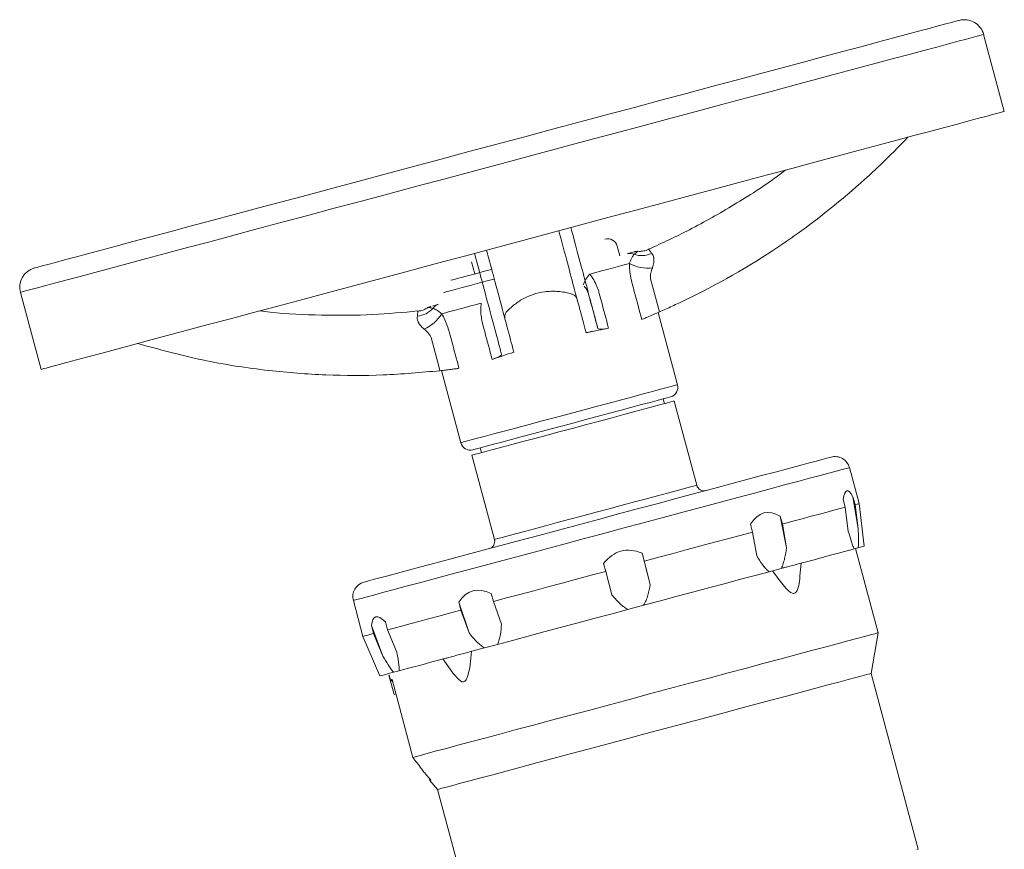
# Model space of a CAD drawing. Header units: millimetres. Extents: x -45 to 292, y -167 to 549.
# Tile 16 of 16: x -45 to 152, y 382 to 549. Entities that reach past the tile are written whole.
import ezdxf

# ---------------------------------------------------------------- set-up
doc = ezdxf.new("R2010")
doc.units = ezdxf.units.MM

msp = doc.modelspace()

# ---------------------------------------------------------------- linework, layer by layer
at = {"color": 7, "linetype": 'Continuous', "lineweight": 15}
for p, q in [((152.49, 530.29), (148.35, 545.74)), ((75.36, 501.33), (74.84, 503.27)), ((-39.37, 499.58), (-39.37, 499.58)), ((45.66, 500.11), (46.31, 497.69)), ((-44.83, 493.98), (-40.69, 478.52)), ((86.95, 475.45), (83.07, 489.94)), ((39.6, 478.3), (43.48, 463.81)), ((84.33, 471.64), (84.07, 472.61)), ((90.81, 455.26), (86.28, 472.17)), ((47.4, 462.79), (47.66, 461.82)), ((45.71, 461.3), (50.24, 444.39)), ((123.36, 451.6), (121.43, 458.81)), ((120.59, 450.86), (120.16, 452.45)), ((122.13, 452.98), (122.56, 451.39)), ((123.18, 446.55), (122.13, 452.98)), ((121.21, 446.02), (120.59, 450.86)), ((122.56, 451.39), (123.18, 446.55)), ((124.41, 443.05), (123.36, 451.6)), ((107.56, 449.08), (107.98, 447.48)), ((108.82, 442.7), (107.56, 449.08)), ((102, 445.88), (101.57, 447.47)), ((107.98, 447.48), (108.82, 442.7)), ((102.83, 441.1), (102, 445.88)), ((123.19, 442.72), (122.39, 442.5)), ((127.2, 425.68), (122.68, 442.58)), ((81.49, 435.38), (79.85, 441.65)), ((79.85, 441.65), (80.28, 440.06)), ((72.56, 437.99), (72.14, 439.58)), ((80.28, 440.06), (81.49, 435.38)), ((107.76, 438.58), (105.33, 437.93)), ((111.51, 437.09), (111.73, 439.65)), ((73.78, 433.31), (72.56, 437.99)), ((49.6, 433.55), (50.03, 431.95)), ((21.94, 432.15), (23.87, 424.95)), ((43.53, 430.21), (43.1, 431.81)), ((43.1, 431.81), (45.14, 425.64)), ((50.03, 431.95), (51.64, 427.38)), ((80.14, 431.18), (77, 430.34)), ((45.14, 425.64), (43.53, 430.21)), ((25.99, 425.51), (25.57, 427.11)), ((25.57, 427.11), (27.86, 421.01)), ((28.36, 427.86), (28.79, 426.26)), ((23.87, 424.95), (27.24, 417.01)), ((27.86, 421.01), (25.99, 425.51)), ((28.79, 426.26), (30.66, 421.76)), ((125.77, 417.52), (127.2, 425.68)), ((50.87, 423.34), (48.23, 422.63)), ((39.92, 420.41), (41.36, 418.35)), ((29.06, 417.18), (30.1, 413.31)), ((29.38, 416.21), (29.12, 417.19)), ((31.14, 418.05), (30, 417.75)), ((135.21, 382.27), (125.77, 417.52)), ((29.82, 415.89), (29.38, 416.21)), ((33.89, 400.67), (29.71, 416.29)), ((30.1, 413.31), (30.48, 413.42)), ((37.47, 396.08), (36.74, 396.96)), ((37.22, 396.39), (37.31, 396.04)), ((37.31, 396.04), (38.83, 394.23)), ((38.83, 394.23), (48.28, 358.98))]:
    msp.add_line(p, q, dxfattribs=at)
at = {"color": 7, "linetype": 'Continuous', "lineweight": 15, "flags": 128}
for points in [[(143.45, 548.57), (143.28, 548.52), (142.78, 548.39), (141.93, 548.16), (140.76, 547.85), (139.25, 547.44), (137.43, 546.95), (135.28, 546.38), (132.83, 545.72), (130.08, 544.98), (127.04, 544.17), (123.72, 543.28), (120.13, 542.32), (116.29, 541.29), (112.21, 540.2), (107.91, 539.05), (103.4, 537.84), (98.69, 536.58), (93.82, 535.27), (88.78, 533.92), (83.6, 532.53), (78.31, 531.11), (72.91, 529.67), (67.44, 528.2), (61.9, 526.72), (56.32, 525.22), (50.72, 523.72), (45.12, 522.22), (39.55, 520.73), (34.01, 519.24), (28.53, 517.78), (23.14, 516.33), (17.84, 514.91), (12.67, 513.52), (7.63, 512.17), (2.75, 510.87), (-1.95, 509.61), (-6.47, 508.4), (-10.77, 507.25), (-14.85, 506.15), (-18.69, 505.12), (-22.27, 504.16), (-25.59, 503.27), (-28.63, 502.46), (-31.38, 501.72), (-33.84, 501.06), (-35.98, 500.49), (-37.81, 500), (-39.31, 499.6), (-40.49, 499.28), (-41.33, 499.06), (-41.84, 498.92), (-42.01, 498.88)], [(152.49, 530.29), (152.45, 530.27), (152.11, 530.18), (151.43, 530), (150.42, 529.73), (149.08, 529.37), (147.4, 528.92), (145.41, 528.39), (143.1, 527.77), (140.49, 527.07), (137.58, 526.29), (134.38, 525.43), (130.91, 524.5), (127.17, 523.5), (123.18, 522.43), (118.96, 521.3), (114.51, 520.11), (109.86, 518.86), (105.02, 517.56), (100.01, 516.22), (94.84, 514.84), (89.53, 513.42), (84.11, 511.96), (78.59, 510.48), (72.99, 508.98), (67.32, 507.46), (61.62, 505.94), (55.9, 504.4), (50.18, 502.87), (44.47, 501.34), (38.81, 499.82), (33.21, 498.32), (27.69, 496.84), (22.27, 495.39), (16.96, 493.97), (11.79, 492.58), (6.78, 491.24), (1.94, 489.94), (-2.71, 488.7), (-7.16, 487.51), (-11.38, 486.38), (-15.37, 485.31), (-19.11, 484.31), (-22.58, 483.37), (-25.78, 482.52), (-28.69, 481.74), (-31.3, 481.04), (-33.61, 480.42), (-35.61, 479.88), (-37.28, 479.44), (-38.62, 479.08), (-39.64, 478.8), (-40.31, 478.62), (-40.65, 478.53), (-40.69, 478.52)], [(77.3, 499.78), (76.55, 499.58), (75.72, 499.36), (74.82, 499.12), (73.85, 498.86), (72.82, 498.58), (71.73, 498.29), (70.58, 497.98), (69.37, 497.66)], [(41.48, 496.4), (41.52, 496.41), (41.87, 496.5), (42.55, 496.68), (43.55, 496.95), (44.85, 497.3), (46.42, 497.72), (48.23, 498.21), (49.68, 498.59)], [(81.54, 496.71), (81.54, 496.71), (83.32, 490.05)], [(47.6, 491.83), (46.4, 491.5), (45.25, 491.2), (44.15, 490.9), (43.12, 490.63), (42.15, 490.37), (41.25, 490.13), (40.43, 489.9), (39.68, 489.7)], [(39.32, 478.26), (39.22, 478.65), (37.54, 484.92), (37.54, 484.92)], [(45.71, 461.3), (45.71, 461.3), (45.89, 461.35), (46.42, 461.49), (47.28, 461.72), (48.47, 462.04), (49.95, 462.43), (51.71, 462.9), (53.71, 463.44), (55.92, 464.03), (58.31, 464.67), (60.82, 465.35), (63.43, 466.05), (66.08, 466.75), (68.72, 467.46), (71.32, 468.16), (73.83, 468.83), (76.21, 469.47), (78.41, 470.06), (80.4, 470.59), (82.14, 471.06), (83.6, 471.45), (84.77, 471.76), (85.61, 471.99), (86.11, 472.12), (86.28, 472.17)], [(85.54, 473), (85.37, 472.96), (84.86, 472.82), (84.03, 472.6), (82.88, 472.29), (81.44, 471.91), (79.74, 471.45), (77.79, 470.93), (75.63, 470.35), (73.31, 469.73), (70.86, 469.07), (68.32, 468.39), (65.73, 467.7)], [(65.73, 467.7), (63.15, 467.01), (60.61, 466.32), (58.16, 465.67), (55.83, 465.05), (53.68, 464.47), (51.73, 463.95), (50.02, 463.49), (48.59, 463.1), (47.44, 462.8), (46.61, 462.57), (46.1, 462.44), (45.93, 462.39)], [(117.76, 460.93), (117.75, 460.93), (117.51, 460.87), (116.92, 460.71), (115.99, 460.46), (114.73, 460.12), (113.14, 459.7), (111.24, 459.19), (109.04, 458.6), (106.56, 457.93), (103.82, 457.2), (100.83, 456.4), (97.62, 455.54), (94.21, 454.62), (90.63, 453.66), (86.91, 452.67), (83.06, 451.64), (79.13, 450.58), (75.13, 449.51), (71.11, 448.43)], [(120.59, 450.86), (119.54, 450.58), (118.33, 450.26), (116.97, 449.89), (115.45, 449.48), (113.79, 449.04), (111.98, 448.55), (110.05, 448.04), (107.98, 447.48)], [(123.36, 451.6), (123.36, 451.6), (123.27, 451.58), (123, 451.51), (122.56, 451.39)], [(71.11, 448.43), (67.08, 447.35), (63.08, 446.28), (59.14, 445.22), (55.28, 444.19), (51.54, 443.19), (47.95, 442.23), (44.52, 441.31), (41.29, 440.44), (38.28, 439.64), (35.51, 438.89), (33.01, 438.22), (30.78, 437.63), (28.85, 437.11), (27.23, 436.68), (25.94, 436.33), (24.98, 436.07), (24.36, 435.91), (24.08, 435.83), (24.06, 435.83)], [(102, 445.88), (99.53, 445.22), (96.98, 444.53), (94.35, 443.83), (91.64, 443.1), (88.87, 442.36), (86.05, 441.6), (83.18, 440.84), (80.28, 440.06)], [(122.39, 442.5), (121.5, 442.26), (120.45, 441.98), (119.26, 441.66), (117.92, 441.3), (116.43, 440.91), (114.81, 440.47), (113.06, 440), (111.17, 439.5)], [(124.41, 443.05), (124.41, 443.04), (124.24, 443), (123.83, 442.89), (123.19, 442.72)], [(109.16, 438.96), (108.99, 438.91), (108.82, 438.87), (108.64, 438.82), (108.47, 438.77), (108.29, 438.73), (108.12, 438.68), (107.94, 438.63), (107.76, 438.58)], [(109.16, 438.96), (109.48, 439.04), (109.77, 439.12), (110.06, 439.2), (110.32, 439.27), (110.57, 439.33), (110.79, 439.39), (110.99, 439.45), (111.17, 439.5)], [(72.56, 437.99), (69.63, 437.2), (66.71, 436.42), (63.81, 435.65), (60.94, 434.88), (58.12, 434.12), (55.36, 433.38), (52.66, 432.66), (50.03, 431.95)], [(105.33, 437.93), (102.54, 437.18), (99.61, 436.4), (96.57, 435.59), (93.43, 434.74), (90.2, 433.88), (86.89, 432.99), (83.54, 432.09), (80.14, 431.18)], [(43.53, 430.21), (41.24, 429.6), (39.07, 429.02), (37.02, 428.47), (35.09, 427.95), (33.3, 427.47), (31.65, 427.03), (30.14, 426.63), (28.79, 426.26)], [(77, 430.34), (73.58, 429.42), (70.17, 428.51), (66.79, 427.6), (63.45, 426.71), (60.17, 425.83), (56.97, 424.97), (53.87, 424.14), (50.87, 423.34)], [(25.99, 425.51), (25.23, 425.31), (24.63, 425.15), (24.21, 425.03), (23.95, 424.97), (23.87, 424.95)], [(33.89, 400.67), (34.58, 400.86), (35.61, 401.13), (36.96, 401.5), (38.64, 401.95), (40.63, 402.48), (42.91, 403.09), (45.47, 403.78), (48.29, 404.53), (51.35, 405.35), (54.62, 406.23), (58.08, 407.15), (61.7, 408.12), (65.47, 409.13), (69.34, 410.17), (73.3, 411.23), (77.31, 412.31), (81.34, 413.39), (85.36, 414.46), (89.35, 415.53), (93.27, 416.58), (97.1, 417.61), (100.8, 418.6), (104.35, 419.55), (107.72, 420.45), (110.89, 421.3), (113.83, 422.09), (116.52, 422.81), (118.95, 423.46), (121.09, 424.04), (122.93, 424.53), (124.45, 424.94), (125.65, 425.26), (126.51, 425.49), (127.03, 425.63), (127.2, 425.68)], [(48.23, 422.63), (47.47, 422.43), (46.73, 422.23), (46, 422.03), (45.27, 421.84), (44.56, 421.65), (43.86, 421.46), (43.17, 421.28), (42.49, 421.09)], [(40.48, 420.56), (40.66, 420.6), (40.87, 420.66), (41.09, 420.72), (41.34, 420.78), (41.6, 420.86), (41.88, 420.93), (42.18, 421.01), (42.49, 421.09)], [(41.39, 418.37), (41.96, 417.53), (43.08, 416.27), (43.73, 415.86), (44.04, 415.83), (44.33, 415.94), (44.6, 416.24), (44.92, 417), (45.3, 418.73), (45.51, 420.55), (45.64, 421.94), (45.64, 421.94)], [(40.48, 420.56), (39.05, 420.17), (37.68, 419.81), (36.39, 419.46), (35.18, 419.13), (34.04, 418.83), (32.99, 418.55), (32.02, 418.29), (31.14, 418.05)], [(30, 417.75), (28.97, 417.47), (28.19, 417.26), (27.63, 417.11), (27.32, 417.03), (27.24, 417.01)], [(38.83, 394.23), (38.84, 394.23), (39.1, 394.3), (39.69, 394.46), (40.62, 394.7), (41.87, 395.04), (43.44, 395.46), (45.31, 395.96), (47.48, 396.54), (49.91, 397.19), (52.6, 397.92), (55.52, 398.7), (58.65, 399.54), (61.97, 400.43), (65.44, 401.36), (69.05, 402.32), (72.76, 403.32), (76.55, 404.33), (80.38, 405.36), (84.22, 406.39), (88.05, 407.41), (91.84, 408.43), (95.55, 409.42), (99.16, 410.39), (102.63, 411.32), (105.95, 412.21), (109.08, 413.05), (112, 413.83), (114.69, 414.55), (117.12, 415.2), (119.29, 415.78), (121.16, 416.29), (122.73, 416.71), (123.98, 417.04), (124.91, 417.29), (125.5, 417.45), (125.76, 417.52), (125.77, 417.52)], [(29.71, 416.29), (29.65, 416.28), (29.6, 416.26), (29.55, 416.25), (29.51, 416.24), (29.47, 416.23), (29.44, 416.22), (29.41, 416.21), (29.38, 416.21)], [(37.47, 396.08), (37.4, 396.06), (37.35, 396.05), (37.32, 396.04), (37.31, 396.04)], [(134.95, 382.2), (135.2, 382.27), (135.21, 382.27)]]:
    msp.add_lwpolyline(points, dxfattribs=at)
at = {"color": 8, "linetype": 'Continuous', "lineweight": 15, "flags": 128}
for points in [[(148.35, 545.74), (148.31, 545.73), (147.97, 545.64), (147.29, 545.46), (146.28, 545.18), (144.93, 544.82), (143.26, 544.38), (141.27, 543.84), (138.96, 543.22), (136.35, 542.52), (133.44, 541.74), (130.24, 540.89), (126.76, 539.96), (123.03, 538.95), (119.04, 537.89), (114.82, 536.75), (110.37, 535.56), (105.72, 534.32), (100.88, 533.02), (95.86, 531.68), (90.7, 530.29), (85.39, 528.87), (79.97, 527.42), (74.45, 525.94), (68.84, 524.44), (63.18, 522.92), (57.48, 521.39), (51.76, 519.86), (46.04, 518.32), (40.33, 516.8), (34.67, 515.28), (29.07, 513.78), (23.55, 512.3), (18.12, 510.85), (12.82, 509.42), (7.65, 508.04), (2.64, 506.7), (-2.2, 505.4), (-6.85, 504.15), (-11.3, 502.96), (-15.52, 501.83), (-19.51, 500.76), (-23.25, 499.76), (-26.72, 498.83), (-29.92, 497.97), (-32.83, 497.19), (-35.45, 496.49), (-37.75, 495.87), (-39.75, 495.34), (-41.42, 494.89), (-42.76, 494.53), (-43.78, 494.26), (-44.45, 494.08), (-44.79, 493.99), (-44.83, 493.98)], [(50.17, 496.66), (49.29, 496.42), (47.23, 495.87), (45.37, 495.37), (43.75, 494.94), (42.39, 494.57), (41.33, 494.29), (40.58, 494.09), (40.16, 493.97), (40.07, 493.95)], [(65.22, 469.63), (67.94, 470.36), (70.62, 471.08), (73.22, 471.77), (75.69, 472.44), (77.99, 473.05), (80.09, 473.62), (81.96, 474.12), (83.57, 474.55), (84.88, 474.9), (85.89, 475.17), (86.56, 475.35), (86.91, 475.44), (86.95, 475.45)], [(43.48, 463.81), (43.53, 463.82), (43.87, 463.91), (44.55, 464.09), (45.55, 464.36), (46.87, 464.71), (48.47, 465.14), (50.34, 465.64), (52.44, 466.21), (54.75, 466.82), (57.22, 467.49), (59.81, 468.18), (62.49, 468.9), (65.22, 469.63)], [(121.43, 458.81), (121.28, 458.77), (120.79, 458.64), (119.96, 458.42), (118.8, 458.11), (117.33, 457.71), (115.53, 457.23), (113.45, 456.67), (111.07, 456.03), (108.43, 455.33), (105.53, 454.55), (102.4, 453.71), (99.07, 452.82), (95.55, 451.87), (91.86, 450.89), (88.04, 449.86), (84.1, 448.81), (80.08, 447.73), (76, 446.64), (71.89, 445.54)], [(70.61, 449.85), (73.25, 450.56), (75.85, 451.26), (78.36, 451.93), (80.74, 452.57), (82.94, 453.16), (84.93, 453.69), (86.67, 454.15), (88.13, 454.55), (89.29, 454.86), (90.14, 455.08), (90.64, 455.22), (90.81, 455.26)], [(50.24, 444.39), (50.24, 444.39), (50.42, 444.44), (50.95, 444.58), (51.81, 444.82), (53, 445.13), (54.48, 445.53), (56.24, 446), (58.24, 446.54), (60.45, 447.13), (62.84, 447.77), (65.35, 448.44), (67.96, 449.14), (70.61, 449.85)], [(71.89, 445.54), (67.79, 444.44), (63.7, 443.34), (59.68, 442.26), (55.73, 441.21), (51.89, 440.18), (48.19, 439.19), (44.65, 438.24), (41.3, 437.34), (38.15, 436.5), (35.23, 435.71), (32.56, 435), (30.16, 434.35), (28.04, 433.79), (26.22, 433.3), (24.7, 432.89), (23.52, 432.57), (22.65, 432.34), (22.13, 432.2), (21.94, 432.15), (21.94, 432.15)]]:
    msp.add_lwpolyline(points, dxfattribs=at)
at = {"color": 7, "linetype": 'Continuous', "lineweight": 15}
for centre, radius, start, end in [((144.49, 544.7), 4, 15, 105), ((72.91, 502.75), 2, 15, 105), ((77.42, 499.95), 1.87, 63.3671, 104.831), ((79.8, 505.86), 4.51, 249.946, 296.0343), ((78.94, 500.22), 2, 90.2015, 105.0482), ((81.07, 506.75), 7.92, 241.5544, 276.0904), ((-40.97, 495.01), 4, 105, 195), ((34.47, 493.72), 4.51, 273.9663, 320.053), ((38.03, 489.26), 2, 104.9513, 119.7236), ((39.49, 489.79), 1.87, 105.1635, 146.6379), ((32.93, 493.85), 7.92, 293.9087, 328.4466), ((85.02, 474.94), 2, 285, 15), ((45.41, 464.32), 2, 195, 285), ((118.53, 458.03), 3, 15, 105), ((92.26, 455.65), 1.5, 195, 285), ((48.79, 444), 1.5, 285, 15), ((24.84, 432.93), 3, 105, 195), ((43.56, 363.21), 55.88, 104.9753, 105.0382)]:
    msp.add_arc(centre, radius, start, end, dxfattribs=at)
at = {"color": 8, "linetype": 'Continuous', "lineweight": 15}
msp.add_arc((72.31, 494.48), 4.32, 132.697, 166.6363, dxfattribs=at)
at = {"color": 7, "linetype": 'Continuous', "lineweight": 15}
for major_axis, ratio, start_param, end_param in [((-78.68, 486.19), 0.026505, 6.208133, 6.363629), ((-95.14, 481.77), 0.081044, 6.210861, 6.366357), ((-123.98, 474.06), 0.104933, 6.206067, 6.361564), ((-153.95, 466.02), 0.088099, 6.200387, 6.355884), ((-173.25, 460.85), 0.037713, 6.201737, 6.357234)]:
    msp.add_ellipse((199.63, -32), major_axis=major_axis, ratio=ratio, start_param=start_param, end_param=end_param, dxfattribs=at)
for points, knots in [([(83.32, 490.05), (83.74, 490.24), (84.16, 490.42), (85.46, 491), (92.87, 494.41), (100.04, 498.42), (107.71, 503.47), (114.47, 508.11), (120.83, 513.28), (126.11, 518.13), (128.76, 520.61), (131.32, 523.18), (133.13, 525.1)], [0.2360471, 0.2360471, 0.2360471, 0.2360471, 0.25, 0.25, 0.28, 0.5, 0.5, 0.56, 0.75, 0.75, 0.78, 0.8615649, 0.8615649, 0.8615649, 0.8615649]), ([(108.61, 518.53), (108.06, 518.1), (104.78, 515.59), (98.36, 511.55), (89.78, 506.61), (83.91, 503.91), (81.16, 502.64)], [0, 0, 0, 0, 0.065527, 0.390118, 0.714328, 1, 1, 1, 1]), ([(68.63, 485.88), (68.46, 486.49), (68.14, 487.71), (67.36, 490.63), (66.3, 494.56), (64.94, 499.65), (63.74, 504.12), (63.14, 506.34)], [0, 0, 0, 0, 0.186408, 0.373561, 0.560901, 0.78116, 1, 1, 1, 1]), ([(70.98, 486.75), (70.81, 487.38), (70.48, 488.64), (69.69, 491.56), (68.65, 495.46), (67.31, 500.46), (66.14, 504.82), (65.56, 506.99)], [0, 0, 0, 0, 0.1865114, 0.3736877, 0.5610018, 0.7812041, 1, 1, 1, 1]), ([(51.66, 481.57), (51.65, 481.64), (51.63, 481.7), (51.57, 481.92), (51.22, 483.24), (50.69, 485.2), (49.94, 487.99), (49.24, 490.63), (48.37, 493.86), (47.51, 497.06), (47.07, 498.72), (46.6, 500.48), (46.24, 501.81)], [0.2360471, 0.2360471, 0.2360471, 0.2360471, 0.25, 0.25, 0.28, 0.5, 0.5, 0.56, 0.75, 0.75, 0.78, 0.8615649, 0.8615649, 0.8615649, 0.8615649]), ([(54.14, 482), (54.1, 482.13), (54.06, 482.27), (53.98, 482.57), (53.63, 483.89), (53.11, 485.85), (52.36, 488.64), (51.65, 491.28), (50.79, 494.51), (49.93, 497.71), (49.48, 499.37), (49.01, 501.12), (48.65, 502.46)], [0.2198668, 0.2198668, 0.2198668, 0.2198668, 0.25, 0.25, 0.28, 0.5, 0.5, 0.56, 0.75, 0.75, 0.78, 0.8615648, 0.8615648, 0.8615648, 0.8615648]), ([(76.94, 501.76), (77.18, 501.82), (77.64, 501.95), (78.31, 502.12), (78.36, 502.14), (78.38, 502.14)], [0, 0, 0, 0, 0.388442, 0.727426, 1, 1, 1, 1]), ([(77.3, 499.78), (77.37, 499.96), (77.57, 500.45), (77.91, 501.16), (78.12, 501.44), (78.25, 501.62)], [0, 0, 0, 0, 0.15889, 0.450744, 1, 1, 1, 1]), ([(81.16, 502.63), (81.08, 502.58), (80.7, 502.37), (79.95, 502.25), (79.29, 502.18), (78.97, 502.23), (78.95, 502.23)], [0, 0, 0, 0, 0.127667, 0.575638, 0.978907, 1, 1, 1, 1]), ([(81.78, 501.81), (81.88, 501.68), (81.98, 501.53), (82.09, 501.27), (82.12, 501.18), (82.17, 501.03), (82.19, 500.95), (82.21, 500.86), (82.22, 500.82), (82.22, 500.79), (82.23, 500.78), (82.23, 500.76)], [0, 0, 0, 0, 0.5, 0.5, 0.75, 0.75, 0.875, 0.9375, 0.96875, 0.96875, 1, 1, 1, 1]), ([(79.79, 488.56), (79.29, 490.43), (78.67, 492.76), (78.04, 495.1), (77.85, 495.8), (77.79, 496.03), (77.68, 496.5), (77.63, 496.74), (77.5, 497.45), (77.43, 497.93), (77.34, 498.87), (77.31, 499.33), (77.3, 499.78)], [0, 0, 0, 0, 0.5, 0.625, 0.625, 0.6875, 0.6875, 0.75, 0.75, 0.875, 0.875, 1, 1, 1, 1]), ([(82.23, 500.76), (82.23, 500.65), (82.23, 500.52), (82.22, 500.25), (82.21, 500.1), (82.17, 499.77), (82.14, 499.6), (82.04, 499.24), (81.98, 499.06), (81.91, 498.87)], [0, 0, 0, 0, 0.25, 0.25, 0.5, 0.5, 0.75, 0.75, 1, 1, 1, 1]), ([(69.37, 497.66), (69.66, 497.29), (69.93, 496.89), (70.4, 496.06), (70.61, 495.63), (70.88, 494.96), (70.97, 494.74), (71.12, 494.28), (71.18, 494.04), (71.37, 493.34), (72, 491), (72.63, 488.65), (73.13, 486.78)], [0, 0, 0, 0, 0.125, 0.125, 0.25, 0.25, 0.3125, 0.3125, 0.375, 0.375, 0.5, 1, 1, 1, 1]), ([(81.91, 498.87), (81.78, 498.54), (81.67, 498.19), (81.57, 497.65), (81.54, 497.47), (81.52, 497.09), (81.52, 496.9), (81.54, 496.71)], [0, 0, 0, 0, 0.5, 0.5, 0.75, 0.75, 1, 1, 1, 1]), ([(66.89, 492.37), (66.86, 492.47), (66.84, 492.57), (66.77, 492.77), (66.72, 492.86), (66.56, 493.12), (66.41, 493.28), (66.17, 493.45), (66.08, 493.51), (65.9, 493.59), (65.8, 493.62), (65.52, 493.71), (65.33, 493.76), (64.75, 493.91), (64.36, 493.99), (63.56, 494.11), (63.17, 494.15), (62.37, 494.2), (61.96, 494.21), (61.15, 494.18), (60.74, 494.15), (59.53, 493.99), (58.75, 493.81), (57.59, 493.41), (57.21, 493.26), (56.46, 492.93), (56.1, 492.74), (55.41, 492.34), (55.07, 492.12), (54.42, 491.66), (54.1, 491.41), (53.49, 490.89), (53.2, 490.62), (52.85, 490.26), (52.78, 490.19), (52.65, 490.05), (52.59, 489.97), (52.48, 489.79), (52.44, 489.7), (52.37, 489.52), (52.34, 489.42), (52.31, 489.22), (52.3, 489.11), (52.31, 488.91), (52.32, 488.81), (52.36, 488.6), (52.39, 488.51), (52.45, 488.31), (52.58, 487.81), (52.71, 487.31), (52.82, 486.92)], [0, 0, 0, 0, 0.015625, 0.015625, 0.03125, 0.03125, 0.0625, 0.0625, 0.078125, 0.078125, 0.09375, 0.09375, 0.125, 0.125, 0.1875, 0.1875, 0.25, 0.25, 0.3125, 0.3125, 0.375, 0.375, 0.5, 0.5, 0.5625, 0.5625, 0.625, 0.625, 0.6875, 0.6875, 0.75, 0.75, 0.8125, 0.8125, 0.828125, 0.828125, 0.84375, 0.84375, 0.859375, 0.859375, 0.875, 0.875, 0.890625, 0.890625, 0.90625, 0.90625, 0.921875, 0.921875, 0.9375, 1, 1, 1, 1]), ([(69.2, 493.4), (69.15, 493.59), (69.09, 493.76), (68.95, 494.09), (68.88, 494.25), (68.64, 494.7), (68.45, 494.97), (68.25, 495.21)], [0, 0, 0, 0, 0.25, 0.25, 0.5, 0.5, 1, 1, 1, 1]), ([(49.79, 480.52), (49.29, 482.39), (48.66, 484.72), (48.04, 487.06), (47.85, 487.76), (47.79, 487.99), (47.69, 488.46), (47.65, 488.7), (47.55, 489.42), (47.51, 489.91), (47.51, 490.87), (47.54, 491.35), (47.6, 491.83)], [0, 0, 0, 0, 0.5, 0.625, 0.625, 0.6875, 0.6875, 0.75, 0.75, 0.875, 0.875, 1, 1, 1, 1]), ([(70.98, 486.75), (70.95, 486.87), (70.35, 489.09), (69.72, 491.3), (69.2, 493.4), (69.2, 493.4)], [0, 0, 0, 0, 0.057264, 0.999991, 1, 1, 1, 1]), ([(34.9, 490.25), (31.89, 489.97), (25.45, 489.37), (15.55, 489.36), (7.97, 489.65), (3.88, 490.19), (3.19, 490.28)], [0, 0, 0, 0, 0.285672, 0.609882, 0.934473, 1, 1, 1, 1]), ([(37.01, 491.02), (36.83, 490.89), (36.35, 490.56), (35.62, 490.29), (35.08, 490.26), (34.9, 490.24)], [0, 0, 0, 0, 0.295087, 0.759635, 1, 1, 1, 1]), ([(37.86, 491.29), (37.86, 491.29), (37.97, 491.32), (38.46, 491.45), (38.83, 491.55), (39, 491.59)], [0, 0, 0, 0, 0.006655, 0.521498, 1, 1, 1, 1]), ([(37.93, 490.82), (38, 490.78), (38.09, 490.73), (38.25, 490.65), (38.31, 490.62), (38.43, 490.56), (38.5, 490.52), (38.71, 490.42), (38.86, 490.32), (39.22, 490.06), (39.43, 489.89), (39.68, 489.7)], [0, 0, 0, 0, 0.25, 0.25, 0.375, 0.375, 0.5, 0.5, 0.75, 0.75, 1, 1, 1, 1]), ([(83.32, 490.05), (82.97, 489.9), (82.63, 489.75), (82.12, 489.54), (81.95, 489.46), (81.63, 489.33), (81.31, 489.19), (81.02, 489.07), (80.73, 488.95), (80.59, 488.89), (80.21, 488.73), (79.98, 488.64), (79.79, 488.56)], [0, 0, 0, 0, 0.25, 0.25, 0.375, 0.375, 0.5, 0.625, 0.625, 0.75, 0.75, 1, 1, 1, 1]), ([(36.14, 486.61), (35.98, 486.73), (35.84, 486.86), (35.58, 487.12), (35.47, 487.25), (35.26, 487.52), (35.18, 487.64), (35.07, 487.82), (35.04, 487.88), (34.99, 487.96), (34.97, 488), (34.95, 488.03), (34.93, 488.06), (34.92, 488.07), (34.92, 488.08)], [0, 0, 0, 0, 0.25, 0.25, 0.5, 0.5, 0.75, 0.75, 0.875, 0.875, 0.9375, 0.96875, 0.96875, 1, 1, 1, 1]), ([(39.68, 489.7), (39.89, 489.31), (40.1, 488.89), (40.48, 488.04), (40.66, 487.6), (40.9, 486.93), (40.97, 486.7), (41.11, 486.24), (41.18, 486), (41.37, 485.3), (42, 482.96), (42.62, 480.61), (43.13, 478.74)], [0, 0, 0, 0, 0.125, 0.125, 0.25, 0.25, 0.3125, 0.3125, 0.375, 0.375, 0.5, 1, 1, 1, 1]), ([(37.54, 484.92), (37.46, 485.1), (37.37, 485.26), (37.16, 485.57), (37.05, 485.72), (36.69, 486.14), (36.42, 486.38), (36.14, 486.61)], [0, 0, 0, 0, 0.25, 0.25, 0.5, 0.5, 1, 1, 1, 1]), ([(73.13, 486.78), (72.8, 486.72), (72.13, 486.59), (71.04, 486.38), (70.08, 486.19), (69.25, 486.01), (68.84, 485.92), (68.63, 485.88)], [0, 0, 0, 0, 0.233941, 0.468545, 0.7337691, 0.866823, 1, 1, 1, 1]), ([(73.13, 486.78), (72.8, 486.72), (72.06, 486.6), (71.3, 486.57), (71.02, 486.65), (70.99, 486.74), (70.98, 486.75)], [0, 0, 0, 0, 0.278642, 0.612391, 0.94875, 1, 1, 1, 1]), ([(39.32, 478.26), (35.53, 477.92), (27.92, 477.24), (16.44, 477.29), (4.32, 478.22), (-8.35, 480.18), (-17.01, 482.54), (-21.33, 483.71)], [0, 0, 0, 0, 0.186511, 0.373688, 0.561002, 0.781204, 1, 1, 1, 1]), ([(51.66, 481.57), (51.68, 481.52), (51.65, 481.45), (51.53, 481.34), (51.48, 481.3), (51.36, 481.22), (51.22, 481.13), (51.04, 481.04), (50.84, 480.94), (50.72, 480.89), (50.36, 480.74), (50.09, 480.63), (49.79, 480.52)], [0, 0, 0, 0, 0.25, 0.25, 0.375, 0.375, 0.5, 0.625, 0.625, 0.75, 0.75, 1, 1, 1, 1]), ([(43.13, 478.74), (42.92, 478.71), (42.68, 478.68), (42.27, 478.62), (42.12, 478.6), (41.81, 478.56), (41.66, 478.54), (41.16, 478.48), (40.8, 478.44), (40.08, 478.35), (39.7, 478.31), (39.32, 478.26)], [0, 0, 0, 0, 0.25, 0.25, 0.375, 0.375, 0.5, 0.5, 0.75, 0.75, 1, 1, 1, 1]), ([(123.18, 446.55), (123.21, 445.86), (123.23, 445.19), (123.24, 444.22), (123.24, 443.9), (123.23, 443.28), (123.21, 442.98), (123.19, 442.72)], [0, 0, 0, 0, 0.5, 0.5, 0.75, 0.75, 1, 1, 1, 1]), ([(122.39, 442.5), (122.28, 442.74), (122.17, 443), (121.97, 443.55), (121.87, 443.84), (121.58, 444.74), (121.39, 445.37), (121.21, 446.02)], [0, 0, 0, 0, 0.25, 0.25, 0.5, 0.5, 1, 1, 1, 1]), ([(108.82, 442.7), (108.72, 441.98), (108.6, 441.27), (108.36, 440.22), (108.26, 439.88), (108.05, 439.21), (107.92, 438.89), (107.76, 438.58)], [0, 0, 0, 0, 0.5, 0.5, 0.75, 0.75, 1, 1, 1, 1]), ([(105.33, 437.93), (105.07, 438.13), (104.83, 438.35), (104.39, 438.84), (104.18, 439.1), (103.57, 439.91), (103.19, 440.5), (102.83, 441.1)], [0, 0, 0, 0, 0.25, 0.25, 0.5, 0.5, 1, 1, 1, 1]), ([(106.02, 438.12), (106.7, 437.14), (107.73, 435.68), (109.07, 434.15), (109.85, 433.62), (110.3, 433.55), (110.61, 433.68), (110.93, 434.06), (111.25, 435), (111.44, 436.07), (111.49, 436.88), (111.51, 437.09)], [0, 0, 0, 0, 0.324551, 0.487308, 0.569359, 0.606856, 0.644555, 0.689845, 0.773604, 0.940602, 1, 1, 1, 1]), ([(81.49, 435.38), (81.37, 434.65), (81.22, 433.93), (80.91, 432.87), (80.79, 432.52), (80.51, 431.83), (80.34, 431.5), (80.14, 431.18)], [0, 0, 0, 0, 0.5, 0.5, 0.75, 0.75, 1, 1, 1, 1]), ([(77, 430.34), (76.67, 430.52), (76.37, 430.73), (75.79, 431.18), (75.52, 431.42), (74.73, 432.19), (74.24, 432.74), (73.78, 433.31)], [0, 0, 0, 0, 0.25, 0.25, 0.5, 0.5, 1, 1, 1, 1]), ([(51.64, 427.38), (51.6, 426.68), (51.54, 425.98), (51.37, 424.96), (51.3, 424.62), (51.13, 423.96), (51.02, 423.64), (50.87, 423.34)], [0, 0, 0, 0, 0.5, 0.5, 0.75, 0.75, 1, 1, 1, 1]), ([(48.23, 422.63), (47.92, 422.81), (47.64, 423.03), (47.09, 423.49), (46.83, 423.74), (46.08, 424.51), (45.6, 425.07), (45.14, 425.64)], [0, 0, 0, 0, 0.25, 0.25, 0.5, 0.5, 1, 1, 1, 1]), ([(30, 417.75), (29.81, 417.96), (29.62, 418.2), (29.26, 418.71), (29.08, 418.98), (28.55, 419.81), (28.2, 420.4), (27.86, 421.01)], [0, 0, 0, 0, 0.25, 0.25, 0.5, 0.5, 1, 1, 1, 1]), ([(30.66, 421.76), (30.79, 421.1), (30.9, 420.45), (31.04, 419.51), (31.08, 419.2), (31.13, 418.6), (31.14, 418.31), (31.14, 418.05)], [0, 0, 0, 0, 0.5, 0.5, 0.75, 0.75, 1, 1, 1, 1]), ([(35.53, 398.46), (35.61, 398.35), (35.7, 398.23), (35.9, 397.98), (36, 397.86), (36.31, 397.48), (36.52, 397.22), (36.74, 396.96)], [0, 0, 0, 0, 0.25, 0.25, 0.5, 0.5, 1, 1, 1, 1])]:
    msp.add_open_spline(points, degree=3, knots=knots, dxfattribs=at)
at = {"color": 8, "linetype": 'Continuous', "lineweight": 15}
for points, knots in [([(78.25, 501.62), (78.53, 501.83), (78.96, 502.17), (78.95, 502.16), (78.94, 502.15)], [0, 0, 0, 0, 0.625785, 1, 1, 1, 1]), ([(81.19, 502.58), (81.21, 502.57), (81.24, 502.55), (81.49, 502.19), (81.73, 501.88), (81.78, 501.81)], [0, 0, 0, 0, 0.381345, 0.86203, 1, 1, 1, 1]), ([(34.78, 489.21), (34.8, 489.46), (34.85, 489.97), (34.93, 490.25), (34.91, 490.19), (34.91, 490.18)], [0, 0, 0, 0, 0.451057, 0.914294, 1, 1, 1, 1]), ([(37.07, 490.93), (37.05, 490.93), (36.94, 490.94), (37.51, 490.87), (37.93, 490.82)], [0, 0, 0, 0, 0.2638832, 1, 1, 1, 1])]:
    msp.add_open_spline(points, degree=3, knots=knots, dxfattribs=at)
at = {"color": 7, "linetype": 'Continuous', "lineweight": 15}
for points in [[(34.92, 488.08), (34.76, 488.52), (34.73, 488.9), (34.78, 489.21)], [(54.14, 482), (52.61, 481.5), (51.15, 481.01), (49.79, 480.52)], [(35.53, 398.46), (34.98, 399.19), (34.44, 399.93), (33.89, 400.67)]]:
    msp.add_open_spline(points, degree=3, dxfattribs=at)

doc.saveas('drawing.dxf')
